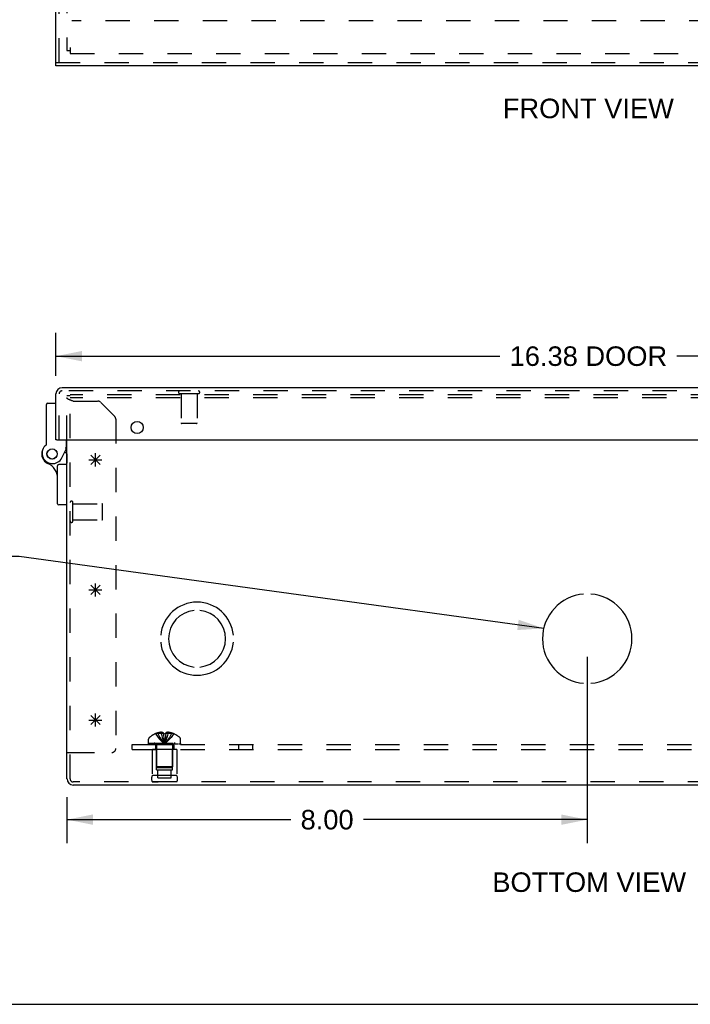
# Model space of a CAD drawing. Header units: inches. Extents: x 0 to 68, y 0 to 44.
# Tile 2 of 17: x 14.7 to 25, y 0 to 15.1. Entities that reach past the tile are written whole.
import ezdxf

# ---------------------------------------------------------------- set-up
doc = ezdxf.new("R2010")
doc.units = ezdxf.units.IN
doc.header["$LTSCALE"] = 3.74
doc.header["$MEASUREMENT"] = 0
doc.linetypes.add('HIDDEN', pattern=[0.2, 0.1, -0.1])
doc.layers.get('0').update_dxf_attribs({"linetype": 'CONTINUOUS'})
for name, color, linetype in [('DEFAULT_2', 8, 'HIDDEN'), ('DIMENSIONS', 7, 'CONTINUOUS'), ('DOOR_ASSEMBLY', 7, 'CONTINUOUS'), ('OPEN', 7, 'CONTINUOUS'), ('SPOTWELDS', 7, 'CONTINUOUS'), ('SUBPANEL', 7, 'CONTINUOUS')]:
    doc.layers.add(name, color=color, linetype=linetype)
doc.styles.get("Standard").update_dxf_attribs({"font": 'arial.ttf'})
doc.dimstyles.new('DIMSTYLE_1', dxfattribs={"dimtxt": 0.3, "dimasz": 0.4, "dimexe": 0.09, "dimexo": 0.07, "dimgap": 0.0375, "dimtad": 0, "dimtih": 1, "dimtoh": 1, "dimzin": 4, "dimdsep": 46, "dimtxsty": 'Standard', "dimblk": '_FILLED', "dimblk1": '_FILLED', "dimblk2": '_FILLED', "dimcen": 0.09, "dimadec": 3, "dimazin": 1, "dimtfac": 1, "dimtdec": 3, "dimtofl": 0, "dimtmove": 0, "dimatfit": 3, "dimldrblk": '_FILLED', "dimfxl": 0, "dimtolj": 1, "dimtzin": 4, "dimarcsym": 0})
doc.dimstyles.get("Standard").update_dxf_attribs({"dimtxt": 0.34, "dimasz": 0.4, "dimexe": 0.09, "dimexo": 0.07, "dimgap": 0.09, "dimtad": 0, "dimtih": 1, "dimtoh": 1, "dimdec": 3, "dimzin": 4, "dimdsep": 46, "dimtxsty": 'Standard', "dimblk": '_FILLED', "dimblk1": '_FILLED', "dimblk2": '_FILLED', "dimcen": 0.09, "dimadec": 3, "dimazin": 1, "dimtp": 0.001, "dimtm": 0.001, "dimtfac": 1, "dimtdec": 3, "dimtofl": 0, "dimtmove": 0, "dimatfit": 3, "dimldrblk": '_FILLED', "dimfxl": 0, "dimtolj": 1, "dimtzin": 4, "dimarcsym": 0})

# ---------------------------------------------------------------- blocks, each defined once
blk = doc.blocks.new('_FILLED')
at = {"color": 0, "linetype": 'ByBlock'}
blk.add_solid([(0, 0), (-1, 0.2), (-1, -0.2)], dxfattribs=at)
blk = doc.blocks.new('*D11')
at = {"layer": 'DIMENSIONS', "color": 2, "linetype": 'Continuous'}
for p, q in [((15.271, 9.664), (15.271, 10.325)), ((31.646, 9.664), (31.646, 10.325)), ((15.271, 9.965), (22.099, 9.965)), ((31.646, 9.965), (24.819, 9.965))]:
    blk.add_line(p, q, dxfattribs=at)
at = {"layer": 'DIMENSIONS', "color": 2, "linetype": 'Continuous', "xscale": 0.4, "yscale": 0.4, "zscale": 0.4, "rotation": 180}
blk.add_blockref('_FILLED', (15.271, 9.965), dxfattribs=at)
at = {"layer": 'DIMENSIONS', "color": 2, "linetype": 'Continuous', "xscale": 0.4, "yscale": 0.4, "zscale": 0.4}
blk.add_blockref('_FILLED', (31.646, 9.965), dxfattribs=at)
at = {"layer": 'DIMENSIONS', "color": 2, "linetype": 'Continuous', "insert": (23.459, 10.115), "char_height": 0.3, "width": 2.42007, "attachment_point": 2, "line_spacing_factor": 0.9}
blk.add_mtext('16.38 DOOR', dxfattribs=at)
blk = doc.blocks.new('*D17')
at = {"layer": 'DIMENSIONS', "color": 2, "linetype": 'Continuous'}
for p, q in [((23.441, 5.341), (23.441, 2.479)), ((15.441, 3.186), (15.441, 2.479)), ((15.441, 2.839), (18.883, 2.839)), ((23.441, 2.839), (19.999, 2.839))]:
    blk.add_line(p, q, dxfattribs=at)
at = {"layer": 'DIMENSIONS', "color": 2, "linetype": 'Continuous', "xscale": 0.4, "yscale": 0.4, "zscale": 0.4, "rotation": 180}
blk.add_blockref('_FILLED', (15.441, 2.839), dxfattribs=at)
at = {"layer": 'DIMENSIONS', "color": 2, "linetype": 'Continuous', "xscale": 0.4, "yscale": 0.4, "zscale": 0.4}
blk.add_blockref('_FILLED', (23.441, 2.839), dxfattribs=at)
at = {"layer": 'DIMENSIONS', "color": 2, "linetype": 'Continuous', "insert": (19.441, 2.989), "char_height": 0.3, "width": 0.81524, "attachment_point": 2, "line_spacing_factor": 0.9}
blk.add_mtext('8.00', dxfattribs=at)

msp = doc.modelspace()

# ---------------------------------------------------------------- linework, layer by layer
at = {"color": 3, "linetype": 'Continuous'}
for p, q in [((15.441, 3.466), (15.441, 8.68)), ((31.346, 3.371), (15.536, 3.371))]:
    msp.add_line(p, q, dxfattribs=at)
at = {"color": 7, "linetype": 'Continuous'}
for p, q in [((15.441, 3.871), (15.489, 3.871)), ((0, 0), (68, 0))]:
    msp.add_line(p, q, dxfattribs=at)
at = {"color": 3, "linetype": 'Continuous'}
msp.add_arc((15.536, 3.466), 0.0948, 180, 270, dxfattribs=at)
at = {"layer": 'DEFAULT_2', "color": 8, "linetype": 'HIDDEN'}
for p, q in [((15.441, 30.57), (15.441, 14.666)), ((31.368, 15.118), (15.514, 15.118)), ((15.489, 14.713), (15.489, 14.618)), ((15.441, 14.666), (15.489, 14.666)), ((15.489, 14.618), (31.393, 14.618)), ((15.441, 8.68), (15.441, 9.353)), ((15.489, 9.353), (15.441, 9.353)), ((15.444, 9.316), (15.443, 9.316)), ((15.444, 9.315), (15.444, 9.316)), ((15.445, 9.314), (15.444, 9.315)), ((15.446, 9.313), (15.445, 9.314)), ((15.448, 9.311), (15.447, 9.312)), ((15.449, 9.31), (15.448, 9.311)), ((15.45, 9.31), (15.449, 9.31)), ((15.489, 3.466), (15.489, 9.371)), ((31.393, 9.371), (15.489, 9.371)), ((31.393, 9.323), (15.489, 9.323)), ((15.511, 9.281), (15.507, 9.283)), ((15.516, 9.28), (15.511, 9.281)), ((15.52, 9.278), (15.516, 9.28)), ((15.527, 9.276), (15.52, 9.278)), ((15.536, 9.273), (15.527, 9.276)), ((15.536, 9.273), (15.916, 9.273)), ((16.174, 9.04), (15.959, 9.255)), ((16.191, 8.998), (16.191, 3.933)), ((15.532, 7.431), (15.532, 7.715)), ((15.532, 7.697), (15.979, 7.697)), ((15.989, 7.459), (15.989, 7.687)), ((15.532, 7.449), (15.979, 7.449)), ((16.801, 4.16), (16.801, 4.161)), ((16.802, 4.161), (16.801, 4.16)), ((16.923, 4.161), (16.802, 4.161)), ((16.837, 4.161), (16.837, 4.173)), ((16.891, 4.161), (16.891, 4.182)), ((16.923, 4.161), (16.923, 4.173)), ((16.923, 4.161), (16.923, 4.16)), ((16.941, 4.161), (16.947, 4.16)), ((16.957, 4.132), (16.954, 4.103)), ((16.959, 4.161), (16.957, 4.131)), ((16.959, 4.173), (16.959, 4.161)), ((16.959, 4.161), (16.959, 4.16)), ((17.08, 4.161), (16.959, 4.161)), ((16.991, 4.161), (16.991, 4.182)), ((17.046, 4.161), (17.046, 4.173)), ((17.081, 4.16), (17.08, 4.161)), ((17.082, 4.161), (17.081, 4.16)), ((16.695, 4.014), (16.695, 4.076)), ((16.695, 4.014), (17.187, 4.014)), ((16.695, 3.994), (16.695, 4.009)), ((16.695, 4.009), (17.187, 4.009)), ((16.695, 3.994), (17.187, 3.994)), ((16.703, 4.009), (16.703, 3.994)), ((16.721, 3.994), (16.721, 4.009)), ((16.742, 3.994), (16.742, 4.009)), ((16.748, 4.009), (16.748, 3.994)), ((16.754, 3.994), (16.754, 4.009)), ((16.773, 3.994), (16.773, 4.009)), ((16.783, 3.994), (16.783, 4.009)), ((16.801, 3.994), (16.801, 4.009)), ((16.817, 3.977), (16.817, 3.649)), ((16.824, 4.009), (16.824, 3.994)), ((16.835, 3.994), (16.835, 4.009)), ((16.87, 3.994), (16.87, 4.009)), ((16.874, 3.994), (16.874, 4.009)), ((16.938, 4.024), (16.941, 4)), ((16.938, 4.024), (16.941, 4)), ((17.008, 3.994), (17.008, 4.009)), ((17.012, 4.009), (17.012, 3.994)), ((17.047, 3.994), (17.047, 4.009)), ((17.058, 3.994), (17.058, 4.009)), ((17.065, 3.977), (17.065, 3.649)), ((17.081, 3.994), (17.081, 4.009)), ((17.099, 4.009), (17.099, 3.994)), ((17.109, 3.994), (17.109, 4.009)), ((17.129, 3.994), (17.129, 4.009)), ((17.134, 3.994), (17.134, 4.009)), ((17.14, 3.994), (17.14, 4.009)), ((17.161, 4.009), (17.161, 3.994)), ((17.179, 3.994), (17.179, 4.009)), ((17.187, 4.014), (17.187, 4.076)), ((17.187, 4.009), (17.187, 3.994)), ((15.489, 3.871), (16.129, 3.871)), ((16.753, 3.919), (16.753, 3.519)), ((17.129, 3.919), (16.753, 3.919)), ((16.816, 3.607), (16.816, 3.919)), ((17.066, 3.607), (17.066, 3.919)), ((17.129, 3.919), (17.129, 3.519)), ((16.827, 3.639), (16.817, 3.649)), ((17.065, 3.649), (16.817, 3.649)), ((16.827, 3.639), (17.055, 3.639)), ((17.055, 3.639), (17.065, 3.649)), ((17.129, 3.519), (16.753, 3.519)), ((16.816, 3.607), (17.066, 3.607)), ((16.84, 3.482), (16.84, 3.607)), ((16.84, 3.482), (17.043, 3.482)), ((17.043, 3.482), (17.043, 3.607)), ((31.346, 3.419), (15.536, 3.419)), ((17.129, 3.419), (16.753, 3.419)), ((16.753, 3.419), (16.841, 3.419)), ((17.129, 3.419), (17.041, 3.419))]:
    msp.add_line(p, q, dxfattribs=at)
for points in [[(15.442, 9.318), (15.442, 9.319), (15.442, 9.32), (15.442, 9.32), (15.441, 9.321), (15.441, 9.322), (15.441, 9.323), (15.441, 9.323)], [(15.443, 9.316), (15.443, 9.317), (15.442, 9.318)], [(15.447, 9.312), (15.446, 9.313), (15.446, 9.313)], [(15.453, 9.307), (15.452, 9.308), (15.451, 9.309), (15.45, 9.31)], [(15.483, 9.292), (15.481, 9.293), (15.479, 9.294), (15.477, 9.294), (15.476, 9.295), (15.474, 9.296), (15.472, 9.297), (15.47, 9.297), (15.469, 9.298), (15.467, 9.299), (15.466, 9.3), (15.464, 9.3), (15.463, 9.301), (15.461, 9.302), (15.46, 9.303), (15.459, 9.303), (15.457, 9.304), (15.456, 9.305), (15.455, 9.306), (15.454, 9.307), (15.453, 9.307)], [(15.507, 9.283), (15.503, 9.284), (15.501, 9.285), (15.499, 9.286), (15.497, 9.287), (15.494, 9.287), (15.492, 9.288), (15.49, 9.289), (15.489, 9.29), (15.487, 9.29), (15.485, 9.291), (15.483, 9.292)], [(16.801, 4.16), (16.821, 4.131), (16.842, 4.103), (16.864, 4.076), (16.888, 4.05), (16.914, 4.024), (16.941, 4)], [(16.891, 4.182), (16.886, 4.182), (16.881, 4.182), (16.876, 4.181), (16.871, 4.18), (16.865, 4.179), (16.86, 4.179), (16.854, 4.177), (16.849, 4.176), (16.843, 4.175), (16.837, 4.173)], [(16.837, 4.161), (16.851, 4.132), (16.867, 4.103), (16.884, 4.076), (16.902, 4.05), (16.921, 4.024), (16.941, 4)], [(16.923, 4.173), (16.919, 4.175), (16.915, 4.177), (16.911, 4.178), (16.907, 4.179), (16.903, 4.18), (16.899, 4.181), (16.895, 4.182), (16.891, 4.182)], [(16.891, 4.161), (16.898, 4.132), (16.906, 4.103), (16.914, 4.076), (16.922, 4.05), (16.932, 4.024), (16.941, 4)], [(16.923, 4.161), (16.926, 4.132), (16.928, 4.103), (16.931, 4.076), (16.934, 4.05), (16.938, 4.024)], [(16.941, 4.161), (16.935, 4.16), (16.929, 4.16), (16.923, 4.16)], [(16.923, 4.16), (16.926, 4.131), (16.928, 4.103), (16.931, 4.076), (16.934, 4.05)], [(16.991, 4.161), (16.984, 4.132), (16.976, 4.103), (16.968, 4.076), (16.96, 4.05), (16.951, 4.024), (16.941, 4)], [(17.046, 4.161), (17.031, 4.132), (17.015, 4.103), (16.998, 4.076), (16.98, 4.05), (16.961, 4.024), (16.941, 4)], [(17.081, 4.16), (17.062, 4.131), (17.041, 4.103), (17.018, 4.076), (16.994, 4.05), (16.968, 4.024), (16.941, 4)], [(16.954, 4.103), (16.951, 4.076), (16.948, 4.05), (16.945, 4.024), (16.941, 4)], [(16.959, 4.16), (16.953, 4.16), (16.947, 4.16)], [(16.991, 4.182), (16.987, 4.182), (16.983, 4.181), (16.979, 4.18), (16.975, 4.179), (16.971, 4.178), (16.967, 4.177), (16.963, 4.175), (16.959, 4.173)], [(17.046, 4.173), (17.039, 4.175), (17.034, 4.176), (17.028, 4.177), (17.022, 4.179), (17.017, 4.179), (17.011, 4.18), (17.006, 4.181), (17.001, 4.182), (16.996, 4.182), (16.991, 4.182)], [(16.951, 4.076), (16.948, 4.05), (16.945, 4.024), (16.941, 4)]]:
    msp.add_lwpolyline(points, dxfattribs=at)
for centre, radius, start, end in [((15.916, 9.213), 0.06, 45, 90), ((16.131, 8.998), 0.06, 0, 45), ((15.511, 7.715), 0.0215, 360, 180), ((15.979, 7.687), 0.01, 360, 90), ((15.511, 7.431), 0.0215, 180, 0), ((15.979, 7.459), 0.01, 270, 0), ((16.73, 4.076), 0.035, 130.9334, 180), ((16.941, 3.832), 0.357, 113.1727, 130.9334), ((16.941, 3.832), 0.357, 107.0407, 113.0017), ((16.941, 3.832), 0.357, 66.9983, 72.9593), ((16.941, 3.832), 0.357, 49.0666, 66.8273), ((17.152, 4.076), 0.035, 0, 49.0666), ((16.78, 3.977), 0.0372, 59.9503, 90), ((16.78, 3.977), 0.0372, 0, 27.5399), ((17.102, 3.977), 0.0372, 152.4601, 180), ((17.102, 3.977), 0.0372, 90, 120.0497), ((16.129, 3.933), 0.062, 270, 360), ((16.84, 3.469), 0.1, 150.0508, 209.9492), ((17.042, 3.469), 0.1, 330.0508, 29.9492), ((15.536, 3.466), 0.0468, 180, 270)]:
    msp.add_arc(centre, radius, start, end, dxfattribs=at)
at = {"layer": 'DOOR_ASSEMBLY', "color": 3, "linetype": 'Continuous'}
for p, q in [((15.271, 14.479), (15.271, 30.758)), ((31.646, 14.431), (15.271, 14.431)), ((31.551, 9.478), (15.366, 9.478)), ((15.271, 8.68), (15.271, 9.384)), ((15.286, 8.68), (31.631, 8.68))]:
    msp.add_line(p, q, dxfattribs=at)
at = {"layer": 'DOOR_ASSEMBLY', "color": 8, "linetype": 'HIDDEN'}
for p, q in [((15.319, 14.479), (15.319, 30.758)), ((15.271, 14.479), (31.646, 14.479)), ((31.551, 9.43), (15.366, 9.43)), ((17.461, 9.387), (17.177, 9.387)), ((17.195, 9.387), (17.195, 8.94)), ((17.443, 9.387), (17.443, 8.94)), ((15.319, 8.68), (15.319, 9.384)), ((17.433, 8.93), (17.205, 8.93)), ((15.441, 8.461), (15.441, 8.318))]:
    msp.add_line(p, q, dxfattribs=at)
at = {"layer": 'DOOR_ASSEMBLY', "color": 7, "linetype": 'Continuous'}
for p, q in [((15.271, 14.431), (15.271, 14.479)), ((15.146, 9.244), (15.271, 9.244)), ((15.126, 8.614), (15.126, 9.224)), ((15.286, 8.68), (15.271, 8.68)), ((15.431, 8.544), (15.431, 8.68)), ((15.361, 8.402), (15.431, 8.544)), ((15.406, 8.494), (15.441, 8.461)), ((15.441, 8.516), (15.417, 8.516)), ((15.296, 7.697), (15.296, 8.278)), ((15.441, 8.298), (15.316, 8.298)), ((15.441, 7.677), (15.316, 7.677))]:
    msp.add_line(p, q, dxfattribs=at)
for points in [[(15.417, 8.548), (15.414, 8.548), (15.411, 8.549)], [(15.431, 8.544), (15.431, 8.544), (15.417, 8.548)]]:
    msp.add_lwpolyline(points, dxfattribs=at)
at = {"layer": 'DOOR_ASSEMBLY', "color": 3, "linetype": 'Continuous'}
msp.add_circle((16.521, 8.868), 0.0938, dxfattribs=at)
at = {"layer": 'DOOR_ASSEMBLY', "color": 7, "linetype": 'Continuous'}
for radius in [0.079, 0.078]:
    msp.add_circle((15.211, 8.461), radius, dxfattribs=at)
at = {"layer": 'DOOR_ASSEMBLY', "color": 3, "linetype": 'Continuous'}
msp.add_arc((15.366, 9.384), 0.0948, 90, 180, dxfattribs=at)
at = {"layer": 'DOOR_ASSEMBLY', "color": 8, "linetype": 'HIDDEN'}
for centre, radius, start, end in [((15.366, 9.384), 0.0468, 90, 180), ((17.177, 9.409), 0.0215, 90, 270), ((17.461, 9.409), 0.0215, 270, 90), ((17.205, 8.94), 0.01, 180, 270), ((17.433, 8.94), 0.01, 270, 360)]:
    msp.add_arc(centre, radius, start, end, dxfattribs=at)
at = {"layer": 'DOOR_ASSEMBLY', "color": 7, "linetype": 'Continuous'}
for centre, radius, start, end in [((15.146, 9.224), 0.02, 90, 180), ((15.211, 8.461), 0.158, 158.6873, 246.1735), ((15.218, 8.473), 0.16, 128.2106, 333.852), ((15.106, 8.614), 0.02, 308.2106, 360), ((15.046, 8.088), 0.25, 0, 66.1735), ((15.316, 8.278), 0.02, 90, 180), ((15.316, 7.697), 0.02, 180, 270)]:
    msp.add_arc(centre, radius, start, end, dxfattribs=at)
at = {"layer": 'OPEN', "color": 40, "linetype": 'Continuous'}
for centre, radius, start, end in [((23.441, 5.621), 0.688, 94.5886, 265.4114), ((23.441, 5.621), 0.688, 274.5886, 85.4114), ((17.441, 5.621), 0.562, 5.6112, 174.3888), ((17.441, 5.621), 0.438, 95.9037, 264.0963), ((17.441, 5.621), 0.438, 275.9037, 84.0963), ((17.441, 5.621), 0.562, 185.6112, 354.3888)]:
    msp.add_arc(centre, radius, start, end, dxfattribs=at)
at = {"layer": 'SPOTWELDS', "color": 40, "linetype": 'Continuous'}
for p, q in [((15.779, 8.371), (15.979, 8.371)), ((15.808, 8.301), (15.949, 8.442)), ((15.808, 8.442), (15.949, 8.301)), ((15.879, 8.271), (15.879, 8.471)), ((15.779, 6.371), (15.979, 6.371)), ((15.808, 6.442), (15.949, 6.301)), ((15.808, 6.301), (15.949, 6.442)), ((15.879, 6.271), (15.879, 6.471)), ((15.808, 4.442), (15.949, 4.301)), ((15.808, 4.301), (15.949, 4.442)), ((15.879, 4.271), (15.879, 4.471)), ((15.779, 4.371), (15.979, 4.371))]:
    msp.add_line(p, q, dxfattribs=at)
at = {"layer": 'SUBPANEL', "color": 8, "linetype": 'HIDDEN'}
for p, q in [((16.441, 3.919), (16.441, 3.994)), ((16.441, 3.994), (30.441, 3.994)), ((16.801, 3.994), (16.801, 3.919)), ((17.082, 3.994), (17.082, 3.919)), ((18.082, 3.919), (18.082, 3.994)), ((18.3, 3.919), (18.3, 3.994)), ((16.441, 3.919), (30.441, 3.919))]:
    msp.add_line(p, q, dxfattribs=at)

# ---------------------------------------------------------------- texts
at = {"layer": 'DIMENSIONS', "color": 2, "linetype": 'Continuous', "char_height": 0.3, "attachment_point": 2, "line_spacing_factor": 0.9}
for s, insert, width in [('FRONT VIEW', (23.458, 13.924), 2.62528), ('BOTTOM VIEW', (23.471, 2.028), 2.97323)]:
    msp.add_mtext(s, dxfattribs=dict(at, insert=insert, width=width))

# ---------------------------------------------------------------- dimensions: what is measured, and where the dimension line sits
at = {"layer": 'DIMENSIONS', "color": 2, "linetype": 'Continuous'}
dim = msp.add_linear_dim(base=(31.646109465, 9.964616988), p1=(15.271109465, 10.394616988), p2=(31.646109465, 10.394616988), text='<> DOOR', dimstyle='DIMSTYLE_1', dxfattribs=at)
dim.commit()
dim.dimension.update_dxf_attribs({"geometry": '*D11', "text_midpoint": (23.458609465, 9.964616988), "dimtype": 160})
dim = msp.add_linear_dim(base=(23.441, 2.839), p1=(15.441, 2.409), p2=(23.441, 5.411), dimstyle='DIMSTYLE_1', dxfattribs=at)
dim.commit()
dim.dimension.update_dxf_attribs({"geometry": '*D17', "text_midpoint": (19.44, 2.837), "dimtype": 160})

# ---------------------------------------------------------------- leaders
at = {"layer": 'DIMENSIONS', "color": 2, "linetype": 'Continuous', "annotation_type": 0, "has_hookline": 1, "hookline_direction": 1}
for points, text_width in [([(29.911, 5.931), (32.347, 7.537), (32.71, 7.537)], 8.67), ([(22.772, 5.779), (14.708, 6.883), (14.409, 6.883)], 6.35)]:
    msp.add_leader(points, dimstyle='Standard', override={"dimtad": 0}, dxfattribs=dict(at, text_width=text_width))

doc.saveas('drawing.dxf')
